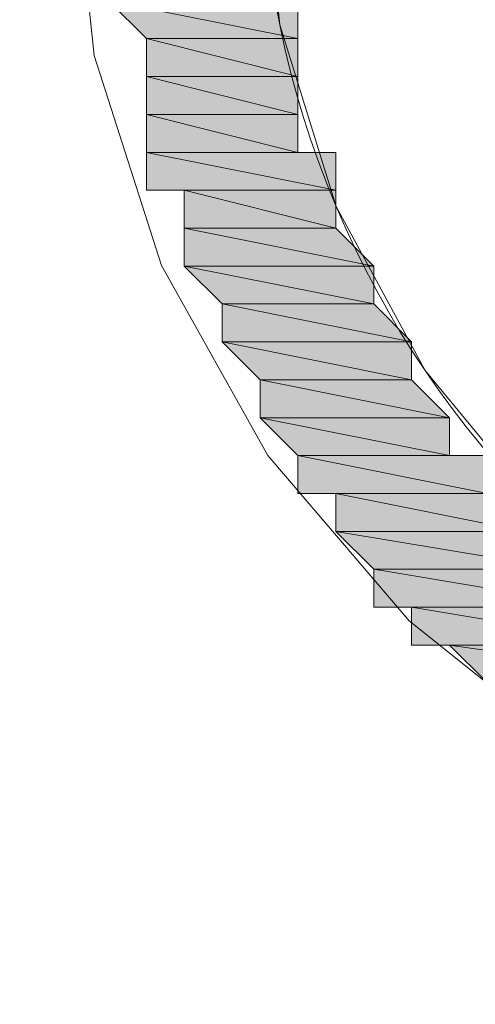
# Model space of a CAD drawing. Header units: millimetres. Extents: x -13532 to 2392, y -5241 to 5322.
# Tile 229 of 256: x -10291.24 to -10288.69, y 2002.39 to 2007.89. Entities that reach past the tile are written whole.
import ezdxf

# ---------------------------------------------------------------- set-up
doc = ezdxf.new("R2010")
doc.units = ezdxf.units.MM
doc.layers.get('Defpoints').update_dxf_attribs({"true_color": 0xdae6d4})
for name, color, linetype, lineweight, true_color in [('a___wymiary', 7, 'Continuous', 5, 0x666666), ('Meble - AGP1', 7, 'Continuous', 15, 0x999999), ('WYMIARY - AGP1', 7, 'Continuous', 5, 0x716d5a)]:
    doc.layers.add(name, color=color, linetype=linetype, lineweight=lineweight, true_color=true_color)
doc.styles.add('ARIAL NARROW', font='ARIALN.TTF', dxfattribs={"width": 0.9})
doc.dimstyles.new('wymiary agp1', dxfattribs={"dimtxt": 15, "dimasz": 5, "dimexe": 5, "dimexo": 5, "dimgap": 1.8, "dimtad": 1, "dimdec": 3, "dimrnd": 0.5, "dimdsep": 46, "dimtxsty": 'ARIAL NARROW', "dimblk": 'znacznik', "dimcen": 1.5, "dimse1": 1, "dimse2": 1, "dimclrd": 256, "dimclre": 256, "dimazin": 0, "dimtfac": 1, "dimtdec": 3, "dimtmove": 1, "dimatfit": 3, "dimldrblk": 'znacznik', "dimfxl": 1000, "dimfxlon": 1, "dimlwd": -1, "dimarcsym": 0})

# ---------------------------------------------------------------- blocks, each defined once
blk = doc.blocks.new('znacznik')
at = {"layer": 'a___wymiary'}
for p, q in [((0, 1.3936), (0, -1.3936)), ((1.3936, 0), (-1.3936, 0))]:
    blk.add_line(p, q, dxfattribs=at)
at = {"layer": 'a___wymiary', "const_width": 0.2}
blk.add_lwpolyline([(0.8759, 0.8759), (-0.8759, -0.8759)], dxfattribs=at)
blk = doc.blocks.new('*D548')
at = {"layer": 'Defpoints', "color": 0}
for p in [(-10300.7069, 2105.6786), (-10308.7069, 2017.8541), (-10300.7069, 1984.3169)]:
    blk.add_point(p, dxfattribs=at)
at = {"layer": 'WYMIARY - AGP1'}
for p, q in [((-10313.7069, 2105.6786), (-10318.7069, 2105.6786)), ((-10308.7069, 2105.6786), (-10300.7069, 2105.6786)), ((-10300.7069, 2105.6786), (-10271.1813, 2105.6786)), ((-10295.7069, 2105.6786), (-10290.7069, 2105.6786))]:
    blk.add_line(p, q, dxfattribs=at)
at = {"layer": 'WYMIARY - AGP1', "xscale": 5, "yscale": 5, "zscale": 5}
blk.add_blockref('znacznik', (-10308.7069, 2105.6786), dxfattribs=at)
at = {"layer": 'WYMIARY - AGP1', "xscale": 5, "yscale": 5, "zscale": 5, "rotation": 180}
blk.add_blockref('znacznik', (-10300.7069, 2105.6786), dxfattribs=at)
at = {"layer": 'WYMIARY - AGP1', "color": 18, "true_color": 0x000000, "insert": (-10276.6233, 2115.1371), "char_height": 15, "attachment_point": 5, "style": 'ARIAL NARROW'}
blk.add_mtext('8', dxfattribs=at)
blk = doc.blocks.new('*D549')
at = {"layer": 'Defpoints', "color": 0}
for p in [(-10082.838, 2105.6786), (-10082.838, 2051.5483), (-10301.1066, 1984.3169)]:
    blk.add_point(p, dxfattribs=at)
at = {"layer": 'WYMIARY - AGP1'}
blk.add_line((-10296.1066, 2105.6786), (-10087.838, 2105.6786), dxfattribs=at)
at = {"layer": 'WYMIARY - AGP1', "xscale": 5, "yscale": 5, "zscale": 5, "rotation": 180}
blk.add_blockref('znacznik', (-10301.1066, 2105.6786), dxfattribs=at)
at = {"layer": 'WYMIARY - AGP1', "xscale": 5, "yscale": 5, "zscale": 5}
blk.add_blockref('znacznik', (-10082.838, 2105.6786), dxfattribs=at)
at = {"layer": 'WYMIARY - AGP1', "color": 18, "true_color": 0x000000, "insert": (-10191.9723, 2115.1371), "char_height": 15, "attachment_point": 5, "style": 'ARIAL NARROW'}
blk.add_mtext('218.5', dxfattribs=at)
blk = doc.blocks.new('meble myjnia')
at = {"layer": 'Meble - AGP1'}
h = blk.add_hatch(color=256, dxfattribs=at)
h.paths.add_polyline_path([(-13289.683, 2007.9991), (-13290.7413, 2007.9991), (-13289.683, 2007.7874)])
h.paths.add_polyline_path([(-13290.7413, 2007.9991), (-13289.683, 2007.7874), (-13290.5296, 2007.7874)])
h = blk.add_hatch(color=256, dxfattribs=at)
h.paths.add_polyline_path([(-13289.683, 2007.9991), (-13290.7413, 2007.9991), (-13289.683, 2007.7874)])
h.paths.add_polyline_path([(-13290.7413, 2007.9991), (-13289.683, 2007.7874), (-13290.5296, 2007.7874)])
h = blk.add_hatch(color=256, dxfattribs=at)
h.paths.add_polyline_path([(-13289.683, 2007.7874), (-13290.5296, 2007.7874), (-13289.683, 2007.5758)])
h.paths.add_polyline_path([(-13290.5296, 2007.7874), (-13289.683, 2007.5758), (-13290.5296, 2007.5758)])
h = blk.add_hatch(color=256, dxfattribs=at)
h.paths.add_polyline_path([(-13289.683, 2007.7874), (-13290.5296, 2007.7874), (-13289.683, 2007.5758)])
h.paths.add_polyline_path([(-13290.5296, 2007.7874), (-13289.683, 2007.5758), (-13290.5296, 2007.5758)])
h = blk.add_hatch(color=256, dxfattribs=at)
h.paths.add_polyline_path([(-13289.683, 2007.5758), (-13290.5296, 2007.5758), (-13289.683, 2007.3641)])
h.paths.add_polyline_path([(-13290.5296, 2007.5758), (-13289.683, 2007.3641), (-13290.5296, 2007.3641)])
h = blk.add_hatch(color=256, dxfattribs=at)
h.paths.add_polyline_path([(-13289.683, 2007.5758), (-13290.5296, 2007.5758), (-13289.683, 2007.3641)])
h.paths.add_polyline_path([(-13290.5296, 2007.5758), (-13289.683, 2007.3641), (-13290.5296, 2007.3641)])
h = blk.add_hatch(color=256, dxfattribs=at)
h.paths.add_polyline_path([(-13289.683, 2007.3641), (-13290.5296, 2007.3641), (-13289.683, 2007.1524)])
h.paths.add_polyline_path([(-13290.5296, 2007.3641), (-13289.683, 2007.1524), (-13290.5296, 2007.1524)])
h = blk.add_hatch(color=256, dxfattribs=at)
h.paths.add_polyline_path([(-13289.683, 2007.3641), (-13290.5296, 2007.3641), (-13289.683, 2007.1524)])
h.paths.add_polyline_path([(-13290.5296, 2007.3641), (-13289.683, 2007.1524), (-13290.5296, 2007.1524)])
h = blk.add_hatch(color=256, dxfattribs=at)
h.paths.add_polyline_path([(-13289.4713, 2007.1524), (-13290.5296, 2007.1524)])
h.paths.add_polyline_path([(-13289.4713, 2007.1524), (-13290.5296, 2007.1524), (-13289.683, 2007.1524)])
h = blk.add_hatch(color=256, dxfattribs=at)
h.paths.add_polyline_path([(-13289.4713, 2007.1524), (-13290.5296, 2007.1524), (-13289.4713, 2006.9408)])
h.paths.add_polyline_path([(-13290.5296, 2007.1524), (-13289.4713, 2006.9408), (-13290.5296, 2006.9408)])
h = blk.add_hatch(color=256, dxfattribs=at)
h.paths.add_polyline_path([(-13289.4713, 2007.1524), (-13290.5296, 2007.1524)])
h.paths.add_polyline_path([(-13289.4713, 2007.1524), (-13290.5296, 2007.1524), (-13289.683, 2007.1524)])
h = blk.add_hatch(color=256, dxfattribs=at)
h.paths.add_polyline_path([(-13289.4713, 2007.1524), (-13290.5296, 2007.1524), (-13289.4713, 2006.9408)])
h.paths.add_polyline_path([(-13290.5296, 2007.1524), (-13289.4713, 2006.9408), (-13290.5296, 2006.9408)])
h = blk.add_hatch(color=256, dxfattribs=at)
h.paths.add_polyline_path([(-13289.4713, 2006.9408), (-13290.5296, 2006.9408)])
h.paths.add_polyline_path([(-13290.5296, 2006.9408), (-13289.4713, 2006.9408), (-13290.318, 2006.9408)])
h = blk.add_hatch(color=256, dxfattribs=at)
h.paths.add_polyline_path([(-13289.4713, 2006.9408), (-13290.5296, 2006.9408)])
h.paths.add_polyline_path([(-13290.5296, 2006.9408), (-13289.4713, 2006.9408), (-13290.318, 2006.9408)])
h = blk.add_hatch(color=256, dxfattribs=at)
h.paths.add_polyline_path([(-13289.4713, 2006.9408), (-13290.318, 2006.9408), (-13289.4713, 2006.7291)])
h.paths.add_polyline_path([(-13290.318, 2006.9408), (-13289.4713, 2006.7291), (-13290.318, 2006.7291)])
h = blk.add_hatch(color=256, dxfattribs=at)
h.paths.add_polyline_path([(-13289.4713, 2006.9408), (-13290.318, 2006.9408), (-13289.4713, 2006.7291)])
h.paths.add_polyline_path([(-13290.318, 2006.9408), (-13289.4713, 2006.7291), (-13290.318, 2006.7291)])
h = blk.add_hatch(color=256, dxfattribs=at)
h.paths.add_polyline_path([(-13289.4713, 2006.7291), (-13290.318, 2006.7291), (-13289.2596, 2006.5174)])
h.paths.add_polyline_path([(-13290.318, 2006.7291), (-13289.2596, 2006.5174), (-13290.318, 2006.5174)])
h = blk.add_hatch(color=256, dxfattribs=at)
h.paths.add_polyline_path([(-13289.4713, 2006.7291), (-13290.318, 2006.7291), (-13289.2596, 2006.5174)])
h.paths.add_polyline_path([(-13290.318, 2006.7291), (-13289.2596, 2006.5174), (-13290.318, 2006.5174)])
h = blk.add_hatch(color=256, dxfattribs=at)
h.paths.add_polyline_path([(-13289.2596, 2006.5174), (-13290.318, 2006.5174), (-13289.2596, 2006.3058)])
h.paths.add_polyline_path([(-13290.318, 2006.5174), (-13289.2596, 2006.3058), (-13290.1063, 2006.3058)])
h = blk.add_hatch(color=256, dxfattribs=at)
h.paths.add_polyline_path([(-13289.2596, 2006.5174), (-13290.318, 2006.5174), (-13289.2596, 2006.3058)])
h.paths.add_polyline_path([(-13290.318, 2006.5174), (-13289.2596, 2006.3058), (-13290.1063, 2006.3058)])
h = blk.add_hatch(color=256, dxfattribs=at)
h.paths.add_polyline_path([(-13289.2596, 2006.3058), (-13290.1063, 2006.3058), (-13289.048, 2006.0941)])
h.paths.add_polyline_path([(-13290.1063, 2006.3058), (-13289.048, 2006.0941), (-13290.1063, 2006.0941)])
h = blk.add_hatch(color=256, dxfattribs=at)
h.paths.add_polyline_path([(-13289.2596, 2006.3058), (-13290.1063, 2006.3058), (-13289.048, 2006.0941)])
h.paths.add_polyline_path([(-13290.1063, 2006.3058), (-13289.048, 2006.0941), (-13290.1063, 2006.0941)])
h = blk.add_hatch(color=256, dxfattribs=at)
h.paths.add_polyline_path([(-13289.048, 2006.0941), (-13290.1063, 2006.0941), (-13289.048, 2005.8824)])
h.paths.add_polyline_path([(-13290.1063, 2006.0941), (-13289.048, 2005.8824), (-13289.8946, 2005.8824)])
h = blk.add_hatch(color=256, dxfattribs=at)
h.paths.add_polyline_path([(-13289.048, 2006.0941), (-13290.1063, 2006.0941), (-13289.048, 2005.8824)])
h.paths.add_polyline_path([(-13290.1063, 2006.0941), (-13289.048, 2005.8824), (-13289.8946, 2005.8824)])
h = blk.add_hatch(color=256, dxfattribs=at)
h.paths.add_polyline_path([(-13289.048, 2005.8824), (-13289.8946, 2005.8824), (-13288.8363, 2005.6708)])
h.paths.add_polyline_path([(-13289.8946, 2005.8824), (-13288.8363, 2005.6708), (-13289.8946, 2005.6708)])
h = blk.add_hatch(color=256, dxfattribs=at)
h.paths.add_polyline_path([(-13289.048, 2005.8824), (-13289.8946, 2005.8824), (-13288.8363, 2005.6708)])
h.paths.add_polyline_path([(-13289.8946, 2005.8824), (-13288.8363, 2005.6708), (-13289.8946, 2005.6708)])
h = blk.add_hatch(color=256, dxfattribs=at)
h.paths.add_polyline_path([(-13288.8363, 2005.6708), (-13289.8946, 2005.6708), (-13288.8363, 2005.4591)])
h.paths.add_polyline_path([(-13289.8946, 2005.6708), (-13288.8363, 2005.4591), (-13289.683, 2005.4591)])
h = blk.add_hatch(color=256, dxfattribs=at)
h.paths.add_polyline_path([(-13288.8363, 2005.6708), (-13289.8946, 2005.6708), (-13288.8363, 2005.4591)])
h.paths.add_polyline_path([(-13289.8946, 2005.6708), (-13288.8363, 2005.4591), (-13289.683, 2005.4591)])
h = blk.add_hatch(color=256, dxfattribs=at)
h.paths.add_polyline_path([(-13288.6246, 2005.4591), (-13289.683, 2005.4591)])
h.paths.add_polyline_path([(-13288.6246, 2005.4591), (-13289.683, 2005.4591), (-13288.8363, 2005.4591)])
h = blk.add_hatch(color=256, dxfattribs=at)
h.paths.add_polyline_path([(-13288.6246, 2005.4591), (-13289.683, 2005.4591), (-13288.6246, 2005.2474)])
h.paths.add_polyline_path([(-13289.683, 2005.4591), (-13288.6246, 2005.2474), (-13289.683, 2005.2474)])
h = blk.add_hatch(color=256, dxfattribs=at)
h.paths.add_polyline_path([(-13288.6246, 2005.4591), (-13289.683, 2005.4591)])
h.paths.add_polyline_path([(-13288.6246, 2005.4591), (-13289.683, 2005.4591), (-13288.8363, 2005.4591)])
h = blk.add_hatch(color=256, dxfattribs=at)
h.paths.add_polyline_path([(-13288.6246, 2005.4591), (-13289.683, 2005.4591), (-13288.6246, 2005.2474)])
h.paths.add_polyline_path([(-13289.683, 2005.4591), (-13288.6246, 2005.2474), (-13289.683, 2005.2474)])
h = blk.add_hatch(color=256, dxfattribs=at)
h.paths.add_polyline_path([(-13288.6246, 2005.2474), (-13289.683, 2005.2474), (-13288.413, 2005.2474)])
h.paths.add_polyline_path([(-13289.683, 2005.2474), (-13288.413, 2005.2474), (-13289.4713, 2005.2474)])
h = blk.add_hatch(color=256, dxfattribs=at)
h.paths.add_polyline_path([(-13288.6246, 2005.2474), (-13289.683, 2005.2474), (-13288.413, 2005.2474)])
h.paths.add_polyline_path([(-13289.683, 2005.2474), (-13288.413, 2005.2474), (-13289.4713, 2005.2474)])
h = blk.add_hatch(color=256, dxfattribs=at)
h.paths.add_polyline_path([(-13288.413, 2005.2474), (-13289.4713, 2005.2474), (-13288.413, 2005.0358)])
h.paths.add_polyline_path([(-13289.4713, 2005.2474), (-13288.413, 2005.0358), (-13289.4713, 2005.0358)])
h = blk.add_hatch(color=256, dxfattribs=at)
h.paths.add_polyline_path([(-13288.413, 2005.2474), (-13289.4713, 2005.2474), (-13288.413, 2005.0358)])
h.paths.add_polyline_path([(-13289.4713, 2005.2474), (-13288.413, 2005.0358), (-13289.4713, 2005.0358)])
h = blk.add_hatch(color=256, dxfattribs=at)
h.paths.add_polyline_path([(-13288.413, 2005.0358), (-13289.4713, 2005.0358), (-13288.2013, 2004.8241)])
h.paths.add_polyline_path([(-13289.4713, 2005.0358), (-13288.2013, 2004.8241), (-13289.2596, 2004.8241)])
h = blk.add_hatch(color=256, dxfattribs=at)
h.paths.add_polyline_path([(-13288.413, 2005.0358), (-13289.4713, 2005.0358), (-13288.2013, 2004.8241)])
h.paths.add_polyline_path([(-13289.4713, 2005.0358), (-13288.2013, 2004.8241), (-13289.2596, 2004.8241)])
h = blk.add_hatch(color=256, dxfattribs=at)
h.paths.add_polyline_path([(-13287.9896, 2004.8241), (-13289.2596, 2004.8241)])
h.paths.add_polyline_path([(-13287.9896, 2004.8241), (-13289.2596, 2004.8241), (-13288.2013, 2004.8241)])
h = blk.add_hatch(color=256, dxfattribs=at)
h.paths.add_polyline_path([(-13287.9896, 2004.8241), (-13289.2596, 2004.8241), (-13287.9896, 2004.6124)])
h.paths.add_polyline_path([(-13289.2596, 2004.8241), (-13287.9896, 2004.6124), (-13289.2596, 2004.6124)])
h = blk.add_hatch(color=256, dxfattribs=at)
h.paths.add_polyline_path([(-13287.9896, 2004.8241), (-13289.2596, 2004.8241)])
h.paths.add_polyline_path([(-13287.9896, 2004.8241), (-13289.2596, 2004.8241), (-13288.2013, 2004.8241)])
h = blk.add_hatch(color=256, dxfattribs=at)
h.paths.add_polyline_path([(-13287.9896, 2004.8241), (-13289.2596, 2004.8241), (-13287.9896, 2004.6124)])
h.paths.add_polyline_path([(-13289.2596, 2004.8241), (-13287.9896, 2004.6124), (-13289.2596, 2004.6124)])
h = blk.add_hatch(color=256, dxfattribs=at)
h.paths.add_polyline_path([(-13287.9896, 2004.6124), (-13289.2596, 2004.6124), (-13287.778, 2004.6124)])
h.paths.add_polyline_path([(-13289.2596, 2004.6124), (-13287.778, 2004.6124), (-13289.048, 2004.6124)])
h = blk.add_hatch(color=256, dxfattribs=at)
h.paths.add_polyline_path([(-13287.9896, 2004.6124), (-13289.2596, 2004.6124), (-13287.778, 2004.6124)])
h.paths.add_polyline_path([(-13289.2596, 2004.6124), (-13287.778, 2004.6124), (-13289.048, 2004.6124)])
h = blk.add_hatch(color=256, dxfattribs=at)
h.paths.add_polyline_path([(-13287.778, 2004.6124), (-13289.048, 2004.6124), (-13287.778, 2004.4008)])
h.paths.add_polyline_path([(-13289.048, 2004.6124), (-13287.778, 2004.4008), (-13289.048, 2004.4008)])
h = blk.add_hatch(color=256, dxfattribs=at)
h.paths.add_polyline_path([(-13287.778, 2004.6124), (-13289.048, 2004.6124), (-13287.778, 2004.4008)])
h.paths.add_polyline_path([(-13289.048, 2004.6124), (-13287.778, 2004.4008), (-13289.048, 2004.4008)])
h = blk.add_hatch(color=256, dxfattribs=at)
h.paths.add_polyline_path([(-13287.778, 2004.4008), (-13289.048, 2004.4008), (-13287.5663, 2004.4008)])
h.paths.add_polyline_path([(-13289.048, 2004.4008), (-13287.5663, 2004.4008), (-13288.8363, 2004.4008)])
h = blk.add_hatch(color=256, dxfattribs=at)
h.paths.add_polyline_path([(-13287.778, 2004.4008), (-13289.048, 2004.4008), (-13287.5663, 2004.4008)])
h.paths.add_polyline_path([(-13289.048, 2004.4008), (-13287.5663, 2004.4008), (-13288.8363, 2004.4008)])
h = blk.add_hatch(color=256, dxfattribs=at)
h.paths.add_polyline_path([(-13287.5663, 2004.4008), (-13288.8363, 2004.4008), (-13287.3546, 2004.1891)])
h.paths.add_polyline_path([(-13288.8363, 2004.4008), (-13287.3546, 2004.1891), (-13288.6246, 2004.1891)])
h = blk.add_hatch(color=256, dxfattribs=at)
h.paths.add_polyline_path([(-13287.5663, 2004.4008), (-13288.8363, 2004.4008), (-13287.3546, 2004.1891)])
h.paths.add_polyline_path([(-13288.8363, 2004.4008), (-13287.3546, 2004.1891), (-13288.6246, 2004.1891)])
for points in [[(-13284.4971, 2002.7074), (-13285.7982, 2002.8343), (-13287.01, 2003.1981), (-13288.1066, 2003.7738), (-13289.0621, 2004.5363), (-13289.8504, 2005.4604), (-13290.4456, 2006.5211), (-13290.8218, 2007.6932), (-13290.953, 2008.9516), (-13290.8218, 2010.21), (-13290.4456, 2011.3821), (-13289.8504, 2012.4428), (-13289.0621, 2013.3669), (-13288.1066, 2014.1294), (-13287.01, 2014.7051), (-13285.7982, 2015.0689), (-13284.4971, 2015.1958)], [(-13284.4971, 2002.7074), (-13285.7982, 2002.8343), (-13287.01, 2003.1981), (-13288.1066, 2003.7738), (-13289.0621, 2004.5363), (-13289.8504, 2005.4604), (-13290.4456, 2006.5211), (-13290.8218, 2007.6932), (-13290.953, 2008.9516), (-13290.8218, 2010.21), (-13290.4456, 2011.3821), (-13289.8504, 2012.4428), (-13289.0621, 2013.3669), (-13288.1066, 2014.1294), (-13287.01, 2014.7051), (-13285.7982, 2015.0689), (-13284.4971, 2015.1958)], [(-13284.4971, 2003.5541), (-13285.5849, 2003.6638), (-13286.5981, 2003.9783), (-13287.5149, 2004.4759), (-13288.3138, 2005.135), (-13288.9728, 2005.9338), (-13289.4705, 2006.8506), (-13289.785, 2007.8638), (-13289.8946, 2008.9516), (-13289.785, 2010.0394), (-13289.4705, 2011.0526), (-13288.9728, 2011.9694), (-13288.3138, 2012.7682), (-13287.5149, 2013.4273), (-13286.5981, 2013.925), (-13285.5849, 2014.2395), (-13284.4971, 2014.3491)]]:
    blk.add_lwpolyline(points, dxfattribs=at)
for points in [[(-13289.683, 2007.9991), (-13290.7413, 2007.9991), (-13289.683, 2007.7874)], [(-13290.7413, 2007.9991), (-13289.683, 2007.7874), (-13290.5296, 2007.7874)], [(-13289.683, 2007.9991), (-13290.7413, 2007.9991), (-13289.683, 2007.7874)], [(-13290.7413, 2007.9991), (-13289.683, 2007.7874), (-13290.5296, 2007.7874)], [(-13290.5296, 2007.7874), (-13289.683, 2007.7874)], [(-13289.683, 2007.7874), (-13290.5296, 2007.7874)], [(-13289.683, 2007.7874), (-13290.5296, 2007.7874), (-13289.683, 2007.5758)], [(-13290.5296, 2007.7874), (-13289.683, 2007.5758), (-13290.5296, 2007.5758)], [(-13290.5296, 2007.7874), (-13289.683, 2007.7874)], [(-13289.683, 2007.7874), (-13290.5296, 2007.7874)], [(-13289.683, 2007.7874), (-13290.5296, 2007.7874), (-13289.683, 2007.5758)], [(-13290.5296, 2007.7874), (-13289.683, 2007.5758), (-13290.5296, 2007.5758)], [(-13290.5296, 2007.5758), (-13289.683, 2007.5758)], [(-13289.683, 2007.5758), (-13290.5296, 2007.5758)], [(-13289.683, 2007.5758), (-13290.5296, 2007.5758), (-13289.683, 2007.3641)], [(-13290.5296, 2007.5758), (-13289.683, 2007.3641), (-13290.5296, 2007.3641)], [(-13290.5296, 2007.5758), (-13289.683, 2007.5758)], [(-13289.683, 2007.5758), (-13290.5296, 2007.5758)], [(-13289.683, 2007.5758), (-13290.5296, 2007.5758), (-13289.683, 2007.3641)], [(-13290.5296, 2007.5758), (-13289.683, 2007.3641), (-13290.5296, 2007.3641)], [(-13290.5296, 2007.3641), (-13289.683, 2007.3641)], [(-13289.683, 2007.3641), (-13290.5296, 2007.3641)], [(-13289.683, 2007.3641), (-13290.5296, 2007.3641), (-13289.683, 2007.1524)], [(-13290.5296, 2007.3641), (-13289.683, 2007.1524), (-13290.5296, 2007.1524)], [(-13290.5296, 2007.3641), (-13289.683, 2007.3641)], [(-13289.683, 2007.3641), (-13290.5296, 2007.3641)], [(-13289.683, 2007.3641), (-13290.5296, 2007.3641), (-13289.683, 2007.1524)], [(-13290.5296, 2007.3641), (-13289.683, 2007.1524), (-13290.5296, 2007.1524)], [(-13289.4713, 2007.1524), (-13290.5296, 2007.1524)], [(-13289.4713, 2007.1524), (-13290.5296, 2007.1524), (-13289.683, 2007.1524)], [(-13289.4713, 2007.1524), (-13290.5296, 2007.1524), (-13289.4713, 2006.9408)], [(-13290.5296, 2007.1524), (-13289.4713, 2006.9408), (-13290.5296, 2006.9408)], [(-13289.4713, 2007.1524), (-13290.5296, 2007.1524)], [(-13289.4713, 2007.1524), (-13290.5296, 2007.1524), (-13289.683, 2007.1524)], [(-13289.4713, 2007.1524), (-13290.5296, 2007.1524), (-13289.4713, 2006.9408)], [(-13290.5296, 2007.1524), (-13289.4713, 2006.9408), (-13290.5296, 2006.9408)], [(-13289.4713, 2006.9408), (-13290.5296, 2006.9408)], [(-13290.5296, 2006.9408), (-13289.4713, 2006.9408), (-13290.318, 2006.9408)], [(-13289.4713, 2006.9408), (-13290.5296, 2006.9408)], [(-13290.5296, 2006.9408), (-13289.4713, 2006.9408), (-13290.318, 2006.9408)], [(-13290.318, 2006.9408), (-13289.4713, 2006.9408)], [(-13289.4713, 2006.9408), (-13290.318, 2006.9408)], [(-13289.4713, 2006.9408), (-13290.318, 2006.9408), (-13289.4713, 2006.7291)], [(-13290.318, 2006.9408), (-13289.4713, 2006.7291), (-13290.318, 2006.7291)], [(-13290.318, 2006.9408), (-13289.4713, 2006.9408)], [(-13289.4713, 2006.9408), (-13290.318, 2006.9408)], [(-13289.4713, 2006.9408), (-13290.318, 2006.9408), (-13289.4713, 2006.7291)], [(-13290.318, 2006.9408), (-13289.4713, 2006.7291), (-13290.318, 2006.7291)], [(-13290.318, 2006.7291), (-13289.4713, 2006.7291)], [(-13289.4713, 2006.7291), (-13290.318, 2006.7291)], [(-13289.4713, 2006.7291), (-13290.318, 2006.7291), (-13289.2596, 2006.5174)], [(-13290.318, 2006.7291), (-13289.2596, 2006.5174), (-13290.318, 2006.5174)], [(-13290.318, 2006.7291), (-13289.4713, 2006.7291)], [(-13289.4713, 2006.7291), (-13290.318, 2006.7291)], [(-13289.4713, 2006.7291), (-13290.318, 2006.7291), (-13289.2596, 2006.5174)], [(-13290.318, 2006.7291), (-13289.2596, 2006.5174), (-13290.318, 2006.5174)], [(-13290.318, 2006.5174), (-13289.2596, 2006.5174)], [(-13289.2596, 2006.5174), (-13290.318, 2006.5174)], [(-13289.2596, 2006.5174), (-13290.318, 2006.5174), (-13289.2596, 2006.3058)], [(-13290.318, 2006.5174), (-13289.2596, 2006.3058), (-13290.1063, 2006.3058)], [(-13290.318, 2006.5174), (-13289.2596, 2006.5174)], [(-13289.2596, 2006.5174), (-13290.318, 2006.5174)], [(-13289.2596, 2006.5174), (-13290.318, 2006.5174), (-13289.2596, 2006.3058)], [(-13290.318, 2006.5174), (-13289.2596, 2006.3058), (-13290.1063, 2006.3058)], [(-13290.1063, 2006.3058), (-13289.2596, 2006.3058)], [(-13289.2596, 2006.3058), (-13290.1063, 2006.3058)], [(-13289.2596, 2006.3058), (-13290.1063, 2006.3058), (-13289.048, 2006.0941)], [(-13290.1063, 2006.3058), (-13289.048, 2006.0941), (-13290.1063, 2006.0941)], [(-13290.1063, 2006.3058), (-13289.2596, 2006.3058)], [(-13289.2596, 2006.3058), (-13290.1063, 2006.3058)], [(-13289.2596, 2006.3058), (-13290.1063, 2006.3058), (-13289.048, 2006.0941)], [(-13290.1063, 2006.3058), (-13289.048, 2006.0941), (-13290.1063, 2006.0941)], [(-13290.1063, 2006.0941), (-13289.048, 2006.0941)], [(-13289.048, 2006.0941), (-13290.1063, 2006.0941)], [(-13289.048, 2006.0941), (-13290.1063, 2006.0941), (-13289.048, 2005.8824)], [(-13290.1063, 2006.0941), (-13289.048, 2005.8824), (-13289.8946, 2005.8824)], [(-13290.1063, 2006.0941), (-13289.048, 2006.0941)], [(-13289.048, 2006.0941), (-13290.1063, 2006.0941)], [(-13289.048, 2006.0941), (-13290.1063, 2006.0941), (-13289.048, 2005.8824)], [(-13290.1063, 2006.0941), (-13289.048, 2005.8824), (-13289.8946, 2005.8824)], [(-13289.8946, 2005.8824), (-13289.048, 2005.8824)], [(-13289.048, 2005.8824), (-13289.8946, 2005.8824)], [(-13289.048, 2005.8824), (-13289.8946, 2005.8824), (-13288.8363, 2005.6708)], [(-13289.8946, 2005.8824), (-13288.8363, 2005.6708), (-13289.8946, 2005.6708)], [(-13289.8946, 2005.8824), (-13289.048, 2005.8824)], [(-13289.048, 2005.8824), (-13289.8946, 2005.8824)], [(-13289.048, 2005.8824), (-13289.8946, 2005.8824), (-13288.8363, 2005.6708)], [(-13289.8946, 2005.8824), (-13288.8363, 2005.6708), (-13289.8946, 2005.6708)], [(-13289.8946, 2005.6708), (-13288.8363, 2005.6708)], [(-13288.8363, 2005.6708), (-13289.8946, 2005.6708)], [(-13288.8363, 2005.6708), (-13289.8946, 2005.6708), (-13288.8363, 2005.4591)], [(-13289.8946, 2005.6708), (-13288.8363, 2005.4591), (-13289.683, 2005.4591)], [(-13289.8946, 2005.6708), (-13288.8363, 2005.6708)], [(-13288.8363, 2005.6708), (-13289.8946, 2005.6708)], [(-13288.8363, 2005.6708), (-13289.8946, 2005.6708), (-13288.8363, 2005.4591)], [(-13289.8946, 2005.6708), (-13288.8363, 2005.4591), (-13289.683, 2005.4591)], [(-13288.6246, 2005.4591), (-13289.683, 2005.4591)], [(-13288.6246, 2005.4591), (-13289.683, 2005.4591), (-13288.8363, 2005.4591)], [(-13289.683, 2005.4591), (-13288.6246, 2005.4591)], [(-13288.6246, 2005.4591), (-13289.683, 2005.4591)], [(-13288.6246, 2005.4591), (-13289.683, 2005.4591), (-13288.6246, 2005.2474)], [(-13289.683, 2005.4591), (-13288.6246, 2005.2474), (-13289.683, 2005.2474)], [(-13288.6246, 2005.4591), (-13289.683, 2005.4591)], [(-13288.6246, 2005.4591), (-13289.683, 2005.4591), (-13288.8363, 2005.4591)], [(-13289.683, 2005.4591), (-13288.6246, 2005.4591)], [(-13288.6246, 2005.4591), (-13289.683, 2005.4591)], [(-13288.6246, 2005.4591), (-13289.683, 2005.4591), (-13288.6246, 2005.2474)], [(-13289.683, 2005.4591), (-13288.6246, 2005.2474), (-13289.683, 2005.2474)], [(-13288.6246, 2005.2474), (-13289.683, 2005.2474), (-13288.413, 2005.2474)], [(-13289.683, 2005.2474), (-13288.413, 2005.2474), (-13289.4713, 2005.2474)], [(-13288.6246, 2005.2474), (-13289.683, 2005.2474), (-13288.413, 2005.2474)], [(-13289.683, 2005.2474), (-13288.413, 2005.2474), (-13289.4713, 2005.2474)], [(-13288.413, 2005.2474), (-13289.4713, 2005.2474), (-13288.413, 2005.0358)], [(-13289.4713, 2005.2474), (-13288.413, 2005.0358), (-13289.4713, 2005.0358)], [(-13288.413, 2005.2474), (-13289.4713, 2005.2474), (-13288.413, 2005.0358)], [(-13289.4713, 2005.2474), (-13288.413, 2005.0358), (-13289.4713, 2005.0358)], [(-13289.4713, 2005.0358), (-13288.413, 2005.0358)], [(-13288.413, 2005.0358), (-13289.4713, 2005.0358)], [(-13288.413, 2005.0358), (-13289.4713, 2005.0358), (-13288.2013, 2004.8241)], [(-13289.4713, 2005.0358), (-13288.2013, 2004.8241), (-13289.2596, 2004.8241)], [(-13289.4713, 2005.0358), (-13288.413, 2005.0358)], [(-13288.413, 2005.0358), (-13289.4713, 2005.0358)], [(-13288.413, 2005.0358), (-13289.4713, 2005.0358), (-13288.2013, 2004.8241)], [(-13289.4713, 2005.0358), (-13288.2013, 2004.8241), (-13289.2596, 2004.8241)], [(-13289.2596, 2004.8241), (-13288.2013, 2004.8241)], [(-13288.2013, 2004.8241), (-13289.2596, 2004.8241)], [(-13287.9896, 2004.8241), (-13289.2596, 2004.8241)], [(-13287.9896, 2004.8241), (-13289.2596, 2004.8241), (-13288.2013, 2004.8241)], [(-13287.9896, 2004.8241), (-13289.2596, 2004.8241), (-13287.9896, 2004.6124)], [(-13289.2596, 2004.8241), (-13287.9896, 2004.6124), (-13289.2596, 2004.6124)], [(-13289.2596, 2004.8241), (-13288.2013, 2004.8241)], [(-13288.2013, 2004.8241), (-13289.2596, 2004.8241)], [(-13287.9896, 2004.8241), (-13289.2596, 2004.8241)], [(-13287.9896, 2004.8241), (-13289.2596, 2004.8241), (-13288.2013, 2004.8241)], [(-13287.9896, 2004.8241), (-13289.2596, 2004.8241), (-13287.9896, 2004.6124)], [(-13289.2596, 2004.8241), (-13287.9896, 2004.6124), (-13289.2596, 2004.6124)], [(-13287.9896, 2004.6124), (-13289.2596, 2004.6124), (-13287.778, 2004.6124)], [(-13289.2596, 2004.6124), (-13287.778, 2004.6124), (-13289.048, 2004.6124)], [(-13287.9896, 2004.6124), (-13289.2596, 2004.6124), (-13287.778, 2004.6124)], [(-13289.2596, 2004.6124), (-13287.778, 2004.6124), (-13289.048, 2004.6124)], [(-13289.048, 2004.6124), (-13287.778, 2004.6124)], [(-13287.778, 2004.6124), (-13289.048, 2004.6124)], [(-13287.778, 2004.6124), (-13289.048, 2004.6124), (-13287.778, 2004.4008)], [(-13289.048, 2004.6124), (-13287.778, 2004.4008), (-13289.048, 2004.4008)], [(-13289.048, 2004.6124), (-13287.778, 2004.6124)], [(-13287.778, 2004.6124), (-13289.048, 2004.6124)], [(-13287.778, 2004.6124), (-13289.048, 2004.6124), (-13287.778, 2004.4008)], [(-13289.048, 2004.6124), (-13287.778, 2004.4008), (-13289.048, 2004.4008)], [(-13287.778, 2004.4008), (-13289.048, 2004.4008), (-13287.5663, 2004.4008)], [(-13289.048, 2004.4008), (-13287.5663, 2004.4008), (-13288.8363, 2004.4008)], [(-13287.778, 2004.4008), (-13289.048, 2004.4008), (-13287.5663, 2004.4008)], [(-13289.048, 2004.4008), (-13287.5663, 2004.4008), (-13288.8363, 2004.4008)], [(-13288.8363, 2004.4008), (-13287.5663, 2004.4008)], [(-13287.5663, 2004.4008), (-13288.8363, 2004.4008)], [(-13287.5663, 2004.4008), (-13288.8363, 2004.4008), (-13287.3546, 2004.1891)], [(-13288.8363, 2004.4008), (-13287.3546, 2004.1891), (-13288.6246, 2004.1891)], [(-13288.8363, 2004.4008), (-13287.5663, 2004.4008)], [(-13287.5663, 2004.4008), (-13288.8363, 2004.4008)], [(-13287.5663, 2004.4008), (-13288.8363, 2004.4008), (-13287.3546, 2004.1891)], [(-13288.8363, 2004.4008), (-13287.3546, 2004.1891), (-13288.6246, 2004.1891)]]:
    blk.add_lwpolyline(points, close=True, dxfattribs=at)
blk.add_circle((-13284.4971, 2008.9516), 5.3975, dxfattribs=at)

msp = doc.modelspace()

# ---------------------------------------------------------------- block references
at = {"layer": 'Meble - AGP1'}
msp.add_blockref('meble myjnia', (3000, 0), dxfattribs=at)

# ---------------------------------------------------------------- dimensions: what is measured, and where the dimension line sits
at = {"layer": 'WYMIARY - AGP1'}
dim = msp.add_linear_dim(base=(-10300.7069, 2105.6786), p1=(-10308.7069, 2017.8541), p2=(-10300.7069, 1984.3169), dimstyle='wymiary agp1', override={"dimclrd": 256, "dimclre": 256}, dxfattribs=at)
dim.commit()
dim.dimension.update_dxf_attribs({"geometry": '*D548', "text_midpoint": (-10276.6233, 2105.6786), "dimtype": 160})
dim = msp.add_linear_dim(base=(-10082.838, 2105.6786), p1=(-10301.1066, 1984.3169), p2=(-10082.838, 2051.5483), dimstyle='wymiary agp1', override={"dimclrd": 256, "dimclre": 256}, dxfattribs=at)
dim.commit()
dim.dimension.update_dxf_attribs({"geometry": '*D549', "text_midpoint": (-10191.9723, 2115.1371)})

doc.saveas('drawing.dxf')
